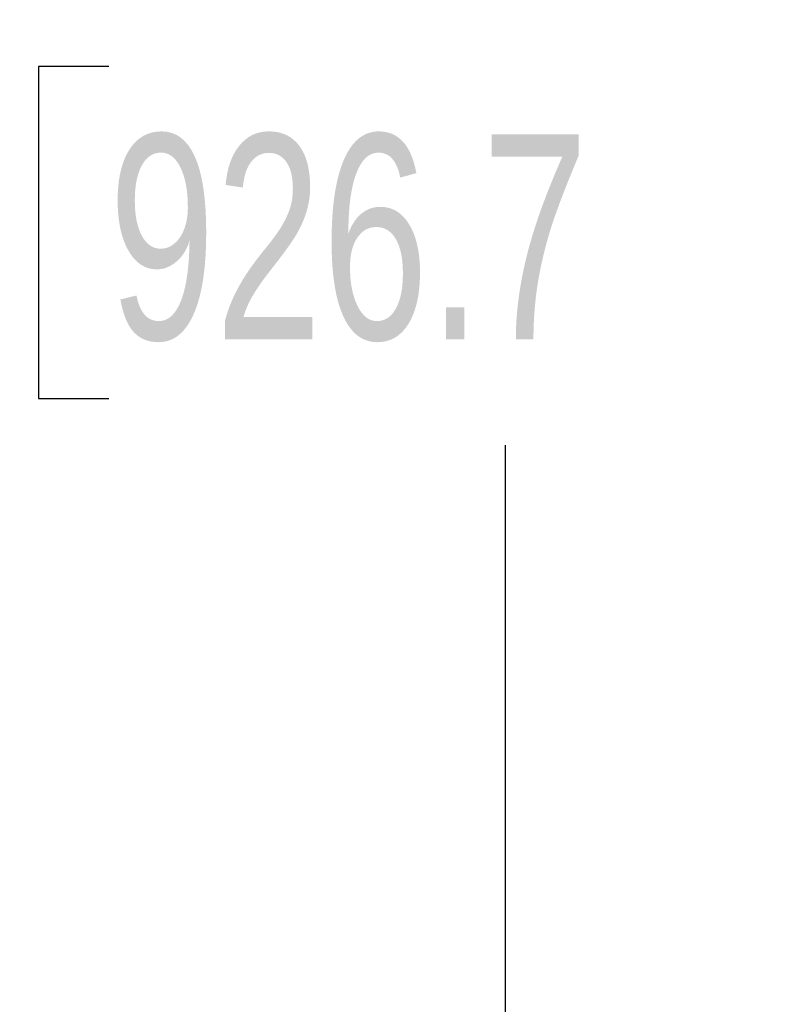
# Model space of a CAD drawing. Header units: inches. Extents: x 0.2 to 10.8, y 0.2 to 8.2.
# Tile 128 of 156: x 5.302 to 5.616, y 3.727 to 4.128. Entities that reach past the tile are written whole.
import ezdxf

# ---------------------------------------------------------------- set-up
doc = ezdxf.new("R2010")
doc.units = ezdxf.units.IN
doc.header["$MEASUREMENT"] = 0
doc.layers.add('DIMENSIONS', color=140, linetype='Continuous')
doc.styles.add('SLDTEXTSTYLE0', font='TXT', dxfattribs={"width": 0.7})
doc.dimstyles.new('SLDDIMSTYLE0', dxfattribs={"dimtxt": 0.084961, "dimasz": 0.13, "dimexe": 0, "dimexo": 0.0625, "dimgap": 0.02124, "dimtad": 0, "dimtih": 1, "dimtoh": 1, "dimlfac": 20, "dimrnd": 1e-09, "dimzin": 12, "dimdsep": 46, "dimtxsty": 'SLDTEXTSTYLE0', "dimsah": 1, "dimcen": 0.09, "dimadec": 0, "dimazin": 3, "dimtfac": 1, "dimtofl": 0, "dimtmove": 0, "dimatfit": 3, "dimfxl": 0, "dimfrac": 2, "dimtolj": 1, "dimtzin": 12, "dimarcsym": 0})

# ---------------------------------------------------------------- blocks, each defined once
blk = doc.blocks.new('_D_18')
at = {"layer": 'DIMENSIONS'}
for p, q in [((5.80191, 4.9986), (5.37507, 4.9986)), ((5.50007, 4.9986), (5.50007, 4.26256)), ((5.3385, 4.10851), (5.30997, 4.10851)), ((5.30997, 4.10851), (5.30997, 3.97348)), ((5.66164, 4.10851), (5.69017, 4.10851)), ((5.69017, 4.10851), (5.69017, 3.97348)), ((5.30997, 3.97348), (5.3385, 3.97348)), ((5.69017, 3.97348), (5.66164, 3.97348)), ((5.50007, 3.1744), (5.50007, 3.95446)), ((5.80191, 3.1744), (5.37507, 3.1744))]:
    blk.add_line(p, q, dxfattribs=at)
for points in [[(5.50007, 4.9986), (5.48007, 4.8686), (5.52007, 4.8686)], [(5.50007, 3.1744), (5.52007, 3.3044), (5.48007, 3.3044)]]:
    blk.add_solid(points, dxfattribs=at)
at = {"layer": 'DIMENSIONS', "char_height": 0.083333, "attachment_point": 1, "style": 'SLDTEXTSTYLE0'}
for s, insert in [('36.48', (5.3385, 4.23495)), ('926.7', (5.3385, 4.0809))]:
    blk.add_mtext(s, dxfattribs=dict(at, insert=insert))
blk = doc.blocks.new('_D_19')
at = {"layer": 'DIMENSIONS'}
for p, q in [((5.78356, 5.06775), (4.86961, 5.06775)), ((4.99461, 5.06775), (4.99461, 4.31812)), ((4.83304, 4.18799), (4.80451, 4.18799)), ((4.80451, 4.18799), (4.80451, 4.05296)), ((5.15619, 4.18799), (5.18472, 4.18799)), ((5.18472, 4.18799), (5.18472, 4.05296)), ((4.80451, 4.05296), (4.83304, 4.05296)), ((5.18472, 4.05296), (5.15619, 4.05296)), ((4.99461, 3.1052), (4.99461, 3.89891)), ((5.78356, 3.1052), (4.86961, 3.1052))]:
    blk.add_line(p, q, dxfattribs=at)
for points in [[(4.99461, 5.06775), (4.97461, 4.93775), (5.01461, 4.93775)], [(4.99461, 3.1052), (5.01461, 3.2352), (4.97461, 3.2352)]]:
    blk.add_solid(points, dxfattribs=at)
at = {"layer": 'DIMENSIONS', "char_height": 0.083333, "attachment_point": 1, "style": 'SLDTEXTSTYLE0'}
for s, insert in [('39.25', (4.83304, 4.31443)), ('997.0', (4.83304, 4.16038)), ('OPENING', (4.73258, 4.00633))]:
    blk.add_mtext(s, dxfattribs=dict(at, insert=insert))

msp = doc.modelspace()

# ---------------------------------------------------------------- dimensions: what is measured, and where the dimension line sits
at = {"layer": 'DIMENSIONS'}
dim = msp.add_linear_dim(base=(4.9946142, 3.1052023), p1=(5.8335643, 5.0677523), p2=(5.8335643, 3.1052023), angle=90, text='<>\\POPENING', dimstyle='SLDDIMSTYLE0', dxfattribs=at)
dim.commit()
dim.dimension.update_dxf_attribs({"geometry": '_D_19', "text_midpoint": (4.9946142, 4.1085117), "dimtype": 160})
dim = msp.add_linear_dim(base=(5.5000698, 4.9986023), p1=(5.8519143, 3.1744023), p2=(5.8519143, 4.9986023), angle=90, dimstyle='SLDDIMSTYLE0', dxfattribs=at)
dim.commit()
dim.dimension.update_dxf_attribs({"geometry": '_D_18', "text_midpoint": (5.5000698, 4.1085117), "dimtype": 160})

doc.saveas('drawing.dxf')
